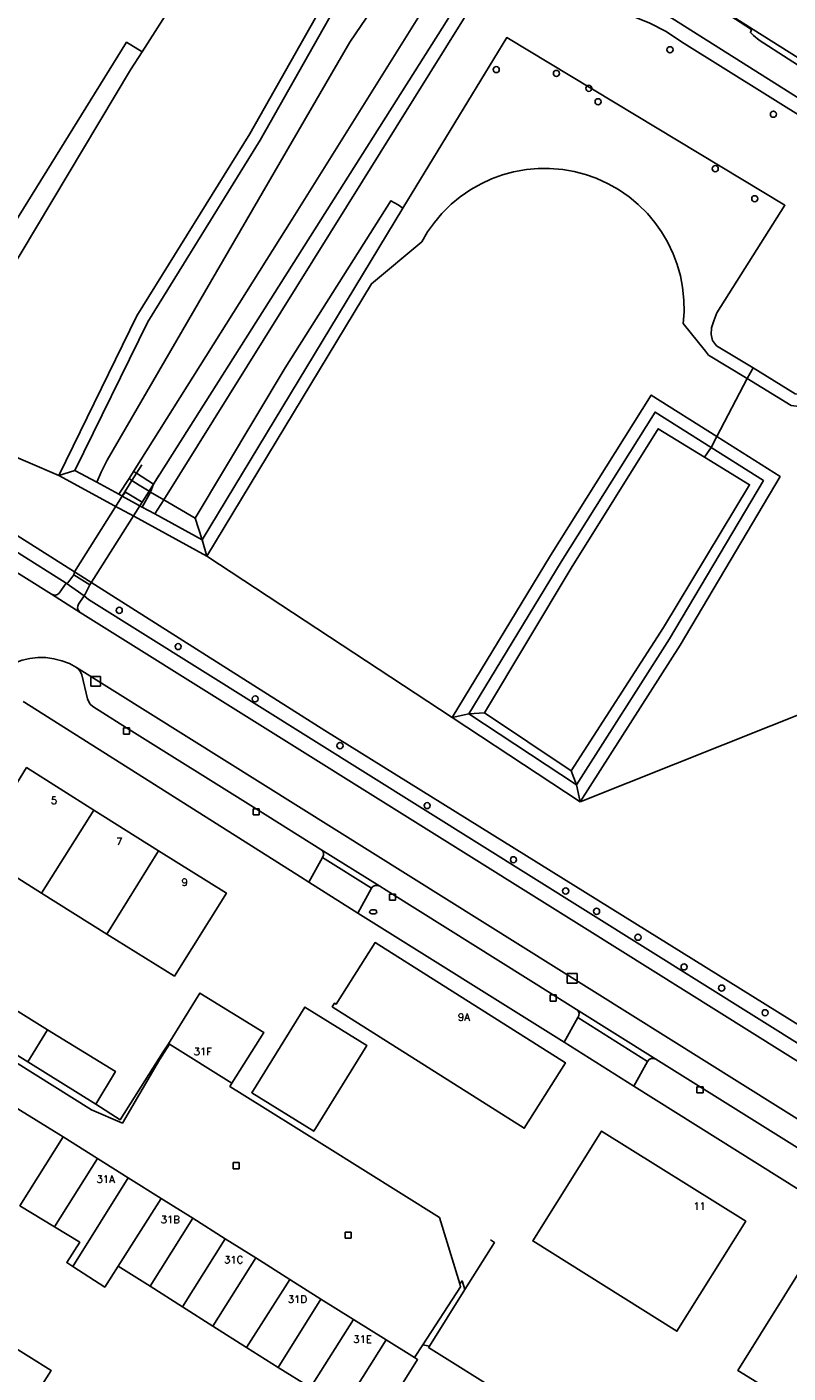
# Model space of a CAD drawing. Header units: metres. Extents: x 108000 to 109000, y 423000 to 423600.
# Tile 31 of 88: x 108183 to 108245, y 423387 to 423497. Entities that reach past the tile are written whole.
import ezdxf

# ---------------------------------------------------------------- set-up
doc = ezdxf.new("R2010")
doc.units = ezdxf.units.M
doc.header["$MEASUREMENT"] = 0
for name, color, linetype in [('brandkraan _ -put', 10, 'Continuous'), ('dek', 10, 'Continuous'), ('Erf', 10, 'Continuous'), ('groenvoorziening', 10, 'Continuous'), ('Hek', 10, 'Continuous'), ('Huisnummers', 10, 'Continuous'), ('inspectie- _rioolput', 10, 'Continuous'), ('kolk', 10, 'Continuous'), ('Landhoofd', 10, 'Continuous'), ('oever_ slootkant', 10, 'Continuous'), ('pand', 10, 'Continuous'), ('Parkeervlak', 10, 'Continuous'), ('rietland', 10, 'Continuous'), ('rijbaan lokale weg', 10, 'Continuous'), ('vegetatieobject', 10, 'Continuous'), ('Voetpad', 10, 'Continuous'), ('waterloop_ sloot', 10, 'Continuous'), ('Wegmarkering', 10, 'Continuous')]:
    doc.layers.add(name, color=color, linetype=linetype)
doc.styles.get("Standard").update_dxf_attribs({"font": 'txt.shx'})

msp = doc.modelspace()

# ---------------------------------------------------------------- linework, layer by layer
at = {"layer": 'brandkraan _ -put', "color": 5}
msp.add_ellipse((108211.178, 423424.211), major_axis=(0.3, 0), ratio=0.5833333, dxfattribs=at)
at = {"layer": 'dek', "color": 255}
msp.add_lwpolyline([(108192.083, 423457.415), (108192.264, 423457.702), (108190.905, 423458.516), (108190.637, 423458.203), (108186.751, 423452.022), (108186.68, 423451.761), (108187.994, 423450.939), (108192.083, 423457.415)], dxfattribs=at)
at = {"layer": 'Erf', "color": 52, "true_color": 0xd2d200}
for points in [[(108181.862, 423480.56), (108191.004, 423495.304), (108192.269, 423494.522), (108199.668, 423506.11)], [(108277.702, 423381.637), (108269.821, 423386.573), (108266.095, 423388.907), (108260.835, 423392.202), (108247.834, 423400.345), (108232.506, 423409.958), (108226.783, 423413.547), (108209.929, 423424.116), (108205.911, 423426.636), (108205.223, 423427.067), (108182.671, 423441.332)], [(108184.046, 423425.73), (108178.586, 423429.169), (108182.813, 423436.007), (108188.316, 423432.515), (108193.601, 423429.204), (108199.168, 423425.744), (108194.91, 423418.965), (108189.378, 423422.388), (108184.046, 423425.73)], [(108208.003, 423416.743), (108208.138, 423416.658), (108211.328, 423421.704), (108226.891, 423411.87), (108223.529, 423406.522), (108207.825, 423416.448), (108208.003, 423416.743)], [(108206.043, 423385.315), (108203.404, 423386.965), (108200.802, 423388.606), (108198.052, 423390.35), (108195.562, 423391.93), (108192.919, 423393.598), (108190.313, 423395.235), (108189.212, 423393.527), (108186.589, 423395.226), (108186.11, 423395.537), (108187.17, 423397.201), (108185.092, 423398.472), (108182.279, 423400.177), (108185.798, 423405.821), (108172.756, 423413.865), (108165.87, 423418.213), (108150.132, 423393.246), (108181.468, 423373.637)], [(108179.138, 423417.921), (108184.538, 423414.575), (108190.091, 423411.171), (108188.495, 423408.483), (108190.465, 423407.211), (108194.004, 423412.76), (108194.427, 423413.423), (108197, 423417.574), (108202.222, 423414.351), (108199.62, 423410.2), (108199.453, 423409.934), (108200.447, 423409.316), (108207.198, 423405.118), (108216.599, 423399.219), (108218.252, 423393.789), (108218.449, 423394.038), (108218.675, 423393.325), (108215.768, 423388.692), (108215.224, 423388.804), (108214.549, 423387.763), (108214.806, 423387.602), (108211.317, 423382.017)], [(108210.659, 423413.28), (108206.31, 423406.271), (108201.24, 423409.417), (108205.589, 423416.425), (108210.659, 423413.28)], [(108224.231, 423397.302), (108229.861, 423406.293), (108241.645, 423398.914), (108236.015, 423389.923), (108224.231, 423397.302)], [(108251.79, 423392.662), (108258.856, 423388.24), (108252.707, 423378.236), (108245.367, 423382.612), (108246.017, 423383.628), (108241.004, 423386.703), (108246.71, 423395.841), (108251.79, 423392.662)], [(108183.49, 423384.608), (108188.716, 423381.326), (108189.919, 423383.253), (108195.148, 423380.008), (108200.392, 423376.753), (108205.664, 423373.48), (108204.401, 423371.445), (108209.888, 423367.983), (108205.719, 423361.383), (108200.23, 423364.802), (108194.998, 423368.062), (108189.741, 423371.336), (108184.513, 423374.593), (108179.272, 423377.864), (108173.786, 423381.288), (108177.995, 423388.032), (108179.319, 423390.153), (108184.833, 423386.711), (108183.49, 423384.608)]]:
    msp.add_lwpolyline(points, dxfattribs=at)
at = {"layer": 'groenvoorziening', "color": 3}
for points in [[(108188.57, 423459.33), (108190.361, 423458.354), (108191.2, 423459.64), (108191.578, 423460.219), (108204.586, 423480.93), (108218.36, 423502.983), (108218.609, 423503.691), (108218.703, 423504.436), (108218.618, 423505.236), (108213.87, 423508.211), (108208.664, 423512.92), (108208.242, 423513.441)], [(108210.712, 423502.827), (108201.937, 423487.311), (108192.724, 423472.458), (108186.778, 423460.306), (108188.57, 423459.33)], [(108210.712, 423502.827), (108212.518, 423500.85), (108211.733, 423499.145), (108211.056, 423497.953), (108209.27, 423495.3), (108189.416, 423461.146), (108188.927, 423460.156), (108188.57, 423459.33)], [(108226.559, 423499.172), (108225.801, 423499.531), (108221.396, 423502.303), (108221.084, 423502.448), (108220.74, 423502.437), (108220.437, 423502.275), (108216.818, 423496.46), (108193.187, 423459.163), (108192.966, 423458.532), (108194.038, 423457.904)], [(108226.559, 423499.172), (108225.761, 423498.263), (108224.381, 423498.913), (108223.352, 423497.614), (108219.862, 423499.319), (108194.038, 423457.904)], [(108254.083, 423484.295), (108236.393, 423495.332), (108235.137, 423496.171), (108233.8, 423496.873), (108232.395, 423497.429), (108229.294, 423498.324), (108228.251, 423498.548), (108226.996, 423498.965), (108226.559, 423499.172)], [(108288.462, 423466.655), (108274.003, 423475.723), (108260.836, 423483.945), (108249.86, 423490.909), (108242.758, 423495.479), (108242.269, 423495.844), (108242.026, 423496.097), (108242.12, 423496.356), (108239.871, 423497.801)], [(108235.609, 423497.283), (108256.517, 423484.079), (108268.936, 423476.294), (108272.859, 423473.82), (108304.445, 423453.904), (108330.958, 423437.235)], [(108194.038, 423457.904), (108196.619, 423456.392), (108203.977, 423468.684), (108212.627, 423482.341), (108213.206, 423482.003), (108213.605, 423481.752), (108222.093, 423495.689), (108244.857, 423481.974), (108239.274, 423473.179), (108239.039, 423472.523), (108238.85, 423471.955), (108238.823, 423471.413), (108238.918, 423470.926), (108239.269, 423470.493), (108242.249, 423468.675), (108245.703, 423466.567), (108246.298, 423466.486), (108247.211, 423466.851), (108247.59, 423467.081), (108254.889, 423478.697), (108255.566, 423478.994), (108256.487, 423479.061), (108254.242, 423480.597)], [(108159.147, 423468.07), (108154.272, 423471.166), (108154.332, 423470.944), (108154.434, 423469.548), (108154.547, 423469.277), (108154.684, 423469.101), (108154.879, 423468.924), (108184.854, 423450.182), (108185.012, 423450.119), (108185.181, 423450.113), (108185.342, 423450.165), (108185.476, 423450.27), (108186.045, 423451.084), (108159.147, 423468.07)], [(108234.919, 423447.448), (108241.956, 423459.135), (108238.287, 423461.379), (108234.493, 423463.7), (108227.369, 423452.316), (108220.268, 423440.475), (108227.378, 423435.728), (108234.919, 423447.448)], [(108256.841, 423408.163), (108256.774, 423408.059), (108256.072, 423407.088), (108187.872, 423449.75), (108187.521, 423450.046), (108187.06, 423449.374), (108186.998, 423449.215), (108186.992, 423449.045), (108187.042, 423448.882), (108187.209, 423448.69), (108228.67, 423422.769), (108303.816, 423375.722), (108317.478, 423367.185)], [(108218.252, 423393.789), (108218.302, 423393.551), (108215.224, 423388.804), (108215.768, 423388.692), (108218.675, 423393.325), (108218.449, 423394.038), (108218.252, 423393.789)]]:
    msp.add_lwpolyline(points, dxfattribs=at)
at = {"layer": 'Hek', "color": 30}
for p, q in [((108190.637, 423458.203), (108186.751, 423452.022)), ((108218.675, 423393.325), (108215.768, 423388.692))]:
    msp.add_line(p, q, dxfattribs=at)
for points in [[(108192.241, 423460.753), (108191.81, 423460.067), (108191.439, 423459.478), (108190.637, 423458.203)], [(108192.264, 423457.702), (108192.836, 423458.608), (108193.187, 423459.163), (108193.644, 423459.887)], [(108220.767, 423397.406), (108221.093, 423397.177), (108218.675, 423393.325)], [(108215.768, 423388.692), (108215.708, 423388.596), (108221.885, 423384.736), (108217.568, 423377.719), (108217.451, 423377.528), (108230.25, 423369.652), (108230.452, 423369.982)]]:
    msp.add_lwpolyline(points, dxfattribs=at)
at = {"layer": 'inspectie- _rioolput', "color": 30}
for p, q in [((108188.864, 423443.462), (108188.064, 423443.462)), ((108188.064, 423443.462), (108188.064, 423442.662)), ((108188.064, 423442.662), (108188.864, 423442.662)), ((108188.864, 423442.662), (108188.864, 423443.462)), ((108227.845, 423419.17), (108227.045, 423419.17)), ((108227.045, 423419.17), (108227.045, 423418.37)), ((108227.845, 423418.37), (108227.845, 423419.17)), ((108227.045, 423418.37), (108227.845, 423418.37))]:
    msp.add_line(p, q, dxfattribs=at)
at = {"layer": 'kolk', "color": 30, "true_color": 0xf07a00}
for p, q in [((108190.744, 423438.749), (108190.744, 423439.249)), ((108190.744, 423439.249), (108191.244, 423439.249)), ((108191.244, 423438.749), (108190.744, 423438.749)), ((108191.244, 423439.249), (108191.244, 423438.749)), ((108201.342, 423432.131), (108201.342, 423432.631)), ((108201.342, 423432.631), (108201.842, 423432.631)), ((108201.842, 423432.131), (108201.342, 423432.131)), ((108201.842, 423432.631), (108201.842, 423432.131)), ((108212.509, 423425.154), (108212.509, 423425.654)), ((108212.509, 423425.654), (108213.009, 423425.654)), ((108213.009, 423425.154), (108212.509, 423425.154)), ((108213.009, 423425.654), (108213.009, 423425.154)), ((108225.648, 423416.917), (108225.648, 423417.417)), ((108225.648, 423417.417), (108226.148, 423417.417)), ((108226.148, 423417.417), (108226.148, 423416.917)), ((108226.148, 423416.917), (108225.648, 423416.917)), ((108237.66, 423409.407), (108237.66, 423409.907)), ((108237.66, 423409.907), (108238.16, 423409.907)), ((108238.16, 423409.907), (108238.16, 423409.407)), ((108238.16, 423409.407), (108237.66, 423409.407)), ((108199.713, 423403.21), (108199.713, 423403.71)), ((108199.713, 423403.71), (108200.213, 423403.71)), ((108200.213, 423403.21), (108199.713, 423403.21)), ((108200.213, 423403.71), (108200.213, 423403.21)), ((108208.872, 423397.533), (108208.872, 423398.033)), ((108208.872, 423398.033), (108209.372, 423398.033)), ((108209.372, 423398.033), (108209.372, 423397.533)), ((108209.372, 423397.533), (108208.872, 423397.533))]:
    msp.add_line(p, q, dxfattribs=at)
at = {"layer": 'Landhoofd', "color": 12, "true_color": 0xc30000}
for points in [[(108192.836, 423458.608), (108192.023, 423459.084), (108191.439, 423459.478), (108191.2, 423459.64), (108190.361, 423458.354), (108190.637, 423458.203), (108192.285, 423457.305), (108192.966, 423458.532), (108192.836, 423458.608)], [(108187.994, 423450.939), (108186.68, 423451.761), (108186.19, 423451.114), (108186.045, 423451.084), (108187.521, 423450.046), (108187.613, 423450.18), (108187.994, 423450.939)]]:
    msp.add_lwpolyline(points, dxfattribs=at)
at = {"layer": 'oever_ slootkant', "color": 92, "true_color": 0x00c300}
for p, q in [((108238.811, 423462.18), (108238.287, 423461.379)), ((108193.315, 423456.744), (108194.038, 423457.904)), ((108196.619, 423456.392), (108194.038, 423457.904)), ((108193.315, 423456.744), (108197.195, 423454.629)), ((108197.195, 423454.629), (108196.619, 423456.392)), ((108218.996, 423440.404), (108220.268, 423440.475)), ((108227.378, 423435.728), (108220.268, 423440.475)), ((108218.996, 423440.404), (108227.811, 423434.59)), ((108227.378, 423435.728), (108227.811, 423434.59))]:
    msp.add_line(p, q, dxfattribs=at)
for points in [[(108174.186, 423464.743), (108182.374, 423478.1), (108191.331, 423493.054), (108192.269, 423494.522), (108191.004, 423495.304), (108181.862, 423480.56), (108173.151, 423466.882)], [(108197.195, 423454.629), (108213.605, 423481.752), (108213.206, 423482.003), (108212.627, 423482.341), (108203.977, 423468.684), (108196.619, 423456.392)], [(108255.745, 423408.896), (108254.896, 423409.424), (108207.212, 423439.042), (108186.751, 423452.022), (108159.78, 423469.067), (108157.654, 423470.096), (108153.921, 423472.466), (108154.272, 423471.166), (108159.147, 423468.07), (108186.045, 423451.084), (108186.19, 423451.114), (108186.68, 423451.761), (108187.994, 423450.939), (108187.613, 423450.18), (108187.521, 423450.046), (108187.872, 423449.75), (108256.072, 423407.088), (108256.774, 423408.059), (108256.841, 423408.163)], [(108238.811, 423462.18), (108234.227, 423465.074), (108226.538, 423452.827), (108218.996, 423440.404)], [(108220.268, 423440.475), (108227.369, 423452.316), (108234.493, 423463.7), (108238.287, 423461.379)], [(108238.287, 423461.379), (108241.956, 423459.135), (108234.919, 423447.448), (108227.378, 423435.728)], [(108227.811, 423434.59), (108235.42, 423446.538), (108243.096, 423459.474), (108238.811, 423462.18)], [(108194.038, 423457.904), (108192.966, 423458.532), (108192.285, 423457.305), (108193.315, 423456.744)]]:
    msp.add_lwpolyline(points, dxfattribs=at)
at = {"layer": 'pand', "color": 1}
for p, q in [((108188.316, 423432.515), (108184.046, 423425.73)), ((108193.601, 423429.204), (108188.316, 423432.515)), ((108193.601, 423429.204), (108189.378, 423422.388)), ((108184.046, 423425.73), (108189.378, 423422.388)), ((108184.538, 423414.575), (108179.138, 423417.921)), ((108177.505, 423415.295), (108182.912, 423411.943)), ((108182.912, 423411.943), (108184.538, 423414.575)), ((108188.616, 423404.056), (108185.092, 423398.472)), ((108191.139, 423402.477), (108188.616, 423404.056)), ((108191.139, 423402.477), (108186.589, 423395.226)), ((108193.837, 423400.787), (108191.139, 423402.477)), ((108193.837, 423400.787), (108190.313, 423395.235)), ((108196.42, 423399.158), (108193.837, 423400.787)), ((108196.42, 423399.158), (108192.919, 423393.598)), ((108199.062, 423397.491), (108196.42, 423399.158)), ((108199.062, 423397.491), (108195.562, 423391.93)), ((108201.563, 423395.912), (108199.062, 423397.491)), ((108201.563, 423395.912), (108198.052, 423390.35)), ((108204.346, 423394.156), (108201.563, 423395.912)), ((108190.313, 423395.235), (108192.919, 423393.598)), ((108192.919, 423393.598), (108195.562, 423391.93)), ((108204.346, 423394.156), (108200.802, 423388.606)), ((108206.902, 423392.553), (108204.346, 423394.156)), ((108206.902, 423392.553), (108203.404, 423386.965)), ((108209.558, 423390.889), (108206.902, 423392.553)), ((108195.562, 423391.93), (108198.052, 423390.35)), ((108198.052, 423390.35), (108200.802, 423388.606)), ((108209.558, 423390.889), (108206.043, 423385.315)), ((108212.24, 423389.209), (108209.558, 423390.889)), ((108212.24, 423389.209), (108208.723, 423383.639)), ((108200.802, 423388.606), (108203.404, 423386.965)), ((108203.404, 423386.965), (108206.043, 423385.315))]:
    msp.add_line(p, q, dxfattribs=at)
for points in [[(108188.316, 423432.515), (108182.813, 423436.007), (108178.586, 423429.169), (108184.046, 423425.73)], [(108189.378, 423422.388), (108194.91, 423418.965), (108199.168, 423425.744), (108193.601, 423429.204)], [(108211.328, 423421.704), (108208.138, 423416.658), (108208.003, 423416.743), (108207.825, 423416.448), (108223.529, 423406.522), (108226.891, 423411.87), (108211.328, 423421.704)], [(108194.427, 423413.423), (108194.496, 423413.38), (108199.62, 423410.2), (108202.222, 423414.351), (108197, 423417.574), (108194.427, 423413.423)], [(108201.24, 423409.417), (108206.31, 423406.271), (108210.659, 423413.28), (108205.589, 423416.425), (108201.24, 423409.417)], [(108182.912, 423411.943), (108188.495, 423408.483), (108190.091, 423411.171), (108184.538, 423414.575)], [(108188.616, 423404.056), (108185.798, 423405.821), (108182.279, 423400.177), (108185.092, 423398.472)], [(108241.645, 423398.914), (108229.861, 423406.293), (108224.231, 423397.302), (108236.015, 423389.923), (108241.645, 423398.914)], [(108185.092, 423398.472), (108187.17, 423397.201), (108186.11, 423395.537), (108186.589, 423395.226)], [(108251.79, 423392.662), (108246.71, 423395.841), (108241.004, 423386.703), (108246.017, 423383.628)], [(108186.589, 423395.226), (108189.212, 423393.527), (108190.313, 423395.235)], [(108183.49, 423384.608), (108184.833, 423386.711), (108179.319, 423390.153), (108177.995, 423388.032), (108173.786, 423381.288), (108179.272, 423377.864)], [(108208.723, 423383.639), (108211.317, 423382.017), (108214.806, 423387.602), (108214.549, 423387.763), (108212.24, 423389.209)]]:
    msp.add_lwpolyline(points, dxfattribs=at)
at = {"layer": 'Parkeervlak', "color": 255}
for points in [[(108186.901, 423444.186), (108187.066, 423444.059), (108187.241, 423443.837), (108187.347, 423443.575), (108187.802, 423441.625), (108187.872, 423441.429), (108188.03, 423441.192), (108188.249, 423441.006), (108190.994, 423439.249), (108201.592, 423432.631), (108206.882, 423429.318), (108211.719, 423426.308), (108212.759, 423425.654), (108225.898, 423417.417), (108227.813, 423416.222), (108234.303, 423412.164), (108260.771, 423395.62), (108261.839, 423394.938), (108267.883, 423391.165), (108268.944, 423390.507), (108270.841, 423389.317), (108279.499, 423383.909)], [(108309.321, 423367.568), (108301.698, 423372.385), (108280.627, 423385.553), (108186.901, 423444.186)]]:
    msp.add_lwpolyline(points, dxfattribs=at)
at = {"layer": 'rietland', "color": 92, "true_color": 0x00d200}
for p, q in [((108242.249, 423468.675), (108241.752, 423467.806)), ((108238.811, 423462.18), (108239.271, 423463.072)), ((108185.459, 423459.886), (108186.778, 423460.306)), ((108197.556, 423453.293), (108197.195, 423454.629)), ((108218.996, 423440.404), (108217.641, 423440.1)), ((108217.641, 423440.1), (108228.109, 423433.196)), ((108227.811, 423434.59), (108218.996, 423440.404)), ((108228.109, 423433.196), (108227.811, 423434.59))]:
    msp.add_line(p, q, dxfattribs=at)
for points in [[(108186.778, 423460.306), (108192.724, 423472.458), (108201.937, 423487.311), (108210.712, 423502.827), (108203.552, 423507.275), (108201.965, 423507.144), (108202.172, 423506.494), (108209.369, 423502.484), (108201.077, 423487.821), (108191.848, 423472.943), (108185.459, 423459.886)], [(108242.249, 423468.675), (108239.269, 423470.493), (108238.918, 423470.926), (108238.823, 423471.413), (108238.85, 423471.955), (108239.039, 423472.523), (108239.274, 423473.179), (108244.857, 423481.974), (108222.093, 423495.689), (108213.605, 423481.752), (108197.195, 423454.629)], [(108197.556, 423453.293), (108211.028, 423475.566), (108215.141, 423478.981), (108215.628, 423479.803), (108216.176, 423480.573), (108216.786, 423481.296), (108217.553, 423482.057), (108218.281, 423482.661), (108219.171, 423483.274), (108219.994, 423483.74), (108220.853, 423484.136), (108221.741, 423484.459), (108222.654, 423484.708), (108223.718, 423484.899), (108224.66, 423484.983), (108225.605, 423484.988), (108226.682, 423484.898), (108227.614, 423484.737), (108228.529, 423484.498), (108229.422, 423484.185), (108230.406, 423483.738), (108231.229, 423483.272), (108232.118, 423482.658), (108232.846, 423482.054), (108233.613, 423481.293), (108234.222, 423480.57), (108234.77, 423479.799), (108235.252, 423478.985), (108235.718, 423478.01), (108236.048, 423477.124), (108236.304, 423476.213), (108236.484, 423475.285), (108236.595, 423474.21), (108236.608, 423473.264), (108236.542, 423472.321), (108238.348, 423470.048), (108238.601, 423469.729), (108241.752, 423467.806)], [(108249.178, 423441.476), (108256.268, 423454.844), (108257.114, 423456.31), (108266.108, 423471.89), (108265.98, 423473.325), (108256.487, 423479.061), (108255.566, 423478.994), (108254.889, 423478.697), (108247.59, 423467.081), (108247.211, 423466.851), (108246.298, 423466.486), (108245.703, 423466.567), (108242.249, 423468.675)], [(108241.752, 423467.806), (108245.361, 423465.604), (108246.424, 423465.46), (108247.659, 423465.953), (108248.311, 423466.349), (108255.572, 423477.905), (108256.242, 423478.041), (108265.029, 423472.731), (108265.084, 423472.116), (108255.393, 423455.328), (108247.829, 423441.067)], [(108239.271, 423463.072), (108233.913, 423466.455), (108225.687, 423453.352), (108217.641, 423440.1)], [(108218.996, 423440.404), (108226.538, 423452.827), (108234.227, 423465.074), (108238.811, 423462.18)], [(108228.109, 423433.196), (108236.272, 423446.014), (108244.452, 423459.8), (108239.271, 423463.072)], [(108238.811, 423462.18), (108243.096, 423459.474), (108235.42, 423446.538), (108227.811, 423434.59)], [(108197.195, 423454.629), (108193.315, 423456.744), (108192.285, 423457.305), (108190.637, 423458.203), (108190.361, 423458.354), (108188.57, 423459.33), (108186.778, 423460.306)], [(108185.459, 423459.886), (108190.016, 423457.403), (108191.636, 423456.52), (108197.556, 423453.293)]]:
    msp.add_lwpolyline(points, dxfattribs=at)
at = {"layer": 'rijbaan lokale weg', "color": 255}
msp.add_lwpolyline([(108166.639, 423543.706), (108168.569, 423542.552), (108196.509, 423525.06), (108200.095, 423522.832, -0.023214), (108201.27, 423522.031), (108202.164, 423521.61), (108238.306, 423498.882), (108239.871, 423497.801), (108242.12, 423496.356), (108242.026, 423496.097), (108242.269, 423495.844), (108242.758, 423495.479), (108249.86, 423490.909), (108260.836, 423483.945), (108274.003, 423475.723)], format="xyb", dxfattribs=at)
for points in [[(108303.816, 423375.722), (108228.67, 423422.769), (108187.209, 423448.69), (108184.854, 423450.182), (108154.879, 423468.924), (108154.684, 423469.101), (108154.547, 423469.277), (108154.434, 423469.548), (108154.332, 423470.944), (108154.272, 423471.166), (108153.921, 423472.466), (108153.839, 423472.769), (108146.637, 423477.044), (108146.254, 423476.809), (108145.869, 423476.49), (108145.541, 423476.289), (108144.937, 423475.919), (108144.585, 423475.804), (108144.248, 423475.782), (108143.916, 423475.84), (108143.603, 423475.975), (108135.983, 423480.754), (108130.455, 423484.19), (108122.194, 423489.385)], [(108179.586, 423443.102), (108180.127, 423443.583), (108180.471, 423443.827), (108180.717, 423444.002), (108181.35, 423444.353), (108182.018, 423444.632), (108182.445, 423444.779), (108183.088, 423444.931), (108183.745, 423445.003), (108184.406, 423444.996), (108185.061, 423444.909), (108185.701, 423444.744), (108186.316, 423444.502), (108186.901, 423444.186), (108280.627, 423385.553), (108301.698, 423372.385), (108309.321, 423367.568), (108312.872, 423365.346), (108315.585, 423363.636)], [(108172.756, 423413.865), (108185.798, 423405.821), (108188.616, 423404.056), (108191.139, 423402.477), (108193.837, 423400.787), (108196.42, 423399.158), (108199.062, 423397.491), (108201.563, 423395.912), (108204.346, 423394.156), (108206.902, 423392.553), (108209.558, 423390.889), (108212.24, 423389.209), (108214.549, 423387.763), (108215.224, 423388.804), (108218.302, 423393.551), (108218.252, 423393.789), (108216.599, 423399.219), (108207.198, 423405.118), (108200.447, 423409.316), (108199.453, 423409.934), (108199.62, 423410.2), (108194.496, 423413.38)], [(108194.496, 423413.38), (108194.067, 423412.718), (108193.705, 423412.104), (108190.658, 423406.946), (108188.14, 423408.035), (108181.903, 423411.909)]]:
    msp.add_lwpolyline(points, dxfattribs=at)
at = {"layer": 'vegetatieobject', "color": 3}
for centre in [(108235.45, 423494.69), (108221.239, 423493.071), (108226.162, 423492.756), (108228.812, 423491.538), (108229.568, 423490.442), (108243.91, 423489.424), (108239.153, 423484.968), (108242.388, 423482.511), (108190.4, 423448.857), (108195.218, 423445.9), (108201.518, 423441.626), (108208.454, 423437.793), (108215.587, 423432.899), (108222.649, 423428.468), (108226.918, 423425.917), (108229.446, 423424.254), (108232.831, 423422.139), (108236.605, 423419.707), (108239.675, 423417.978), (108243.236, 423415.956)]:
    msp.add_circle(centre, 0.25, dxfattribs=at)
at = {"layer": 'Voetpad', "color": 255}
for p, q in [((108207.038, 423428.653), (108205.911, 423426.636)), ((108211.719, 423426.308), (108206.882, 423429.318)), ((108211.022, 423426.151), (108207.038, 423428.653)), ((108205.911, 423426.636), (108209.929, 423424.116)), ((108209.929, 423424.116), (108211.022, 423426.151)), ((108209.929, 423424.116), (108226.783, 423413.547)), ((108227.921, 423415.575), (108226.783, 423413.547)), ((108234.303, 423412.164), (108227.813, 423416.222)), ((108233.613, 423411.987), (108227.921, 423415.575)), ((108226.783, 423413.547), (108232.506, 423409.958)), ((108232.506, 423409.958), (108233.613, 423411.987))]:
    msp.add_line(p, q, dxfattribs=at)
for points in [[(108218.609, 423503.691), (108218.36, 423502.983), (108204.586, 423480.93), (108191.578, 423460.219)], [(108193.187, 423459.163), (108216.818, 423496.46), (108220.437, 423502.275), (108220.74, 423502.437), (108221.084, 423502.448)], [(108221.084, 423502.448), (108221.396, 423502.303), (108225.801, 423499.531), (108226.559, 423499.172), (108226.996, 423498.965), (108228.251, 423498.548), (108229.294, 423498.324), (108232.395, 423497.429), (108233.8, 423496.873), (108235.137, 423496.171), (108236.393, 423495.332), (108254.083, 423484.295), (108267.399, 423475.987), (108268.797, 423475.115), (108269.374, 423474.755), (108272.31, 423472.906)], [(108272.859, 423473.82), (108268.936, 423476.294), (108256.517, 423484.079), (108235.609, 423497.283), (108234.105, 423498.029), (108232.536, 423498.628), (108230.724, 423499.118), (108228.789, 423499.535), (108227.65, 423499.866), (108226.099, 423500.55)], [(108191.578, 423460.219), (108191.2, 423459.64), (108191.439, 423459.478), (108192.023, 423459.084), (108192.836, 423458.608), (108192.966, 423458.532), (108193.187, 423459.163)], [(108193.187, 423459.163), (108191.81, 423460.067), (108191.578, 423460.219)], [(108192.083, 423457.415), (108192.264, 423457.702), (108190.905, 423458.516), (108190.637, 423458.203), (108186.751, 423452.022), (108186.68, 423451.761), (108187.994, 423450.939), (108192.083, 423457.415)], [(108187.521, 423450.046), (108186.045, 423451.084), (108185.476, 423450.27), (108185.342, 423450.165), (108185.181, 423450.113), (108185.012, 423450.119), (108184.854, 423450.182), (108187.209, 423448.69), (108187.042, 423448.882), (108186.992, 423449.045), (108186.998, 423449.215), (108187.06, 423449.374), (108187.521, 423450.046)], [(108206.882, 423429.318), (108201.592, 423432.631), (108190.994, 423439.249), (108188.249, 423441.006), (108188.03, 423441.192), (108187.872, 423441.429), (108187.802, 423441.625), (108187.347, 423443.575), (108187.241, 423443.837), (108187.066, 423444.059), (108186.901, 423444.186), (108186.316, 423444.502), (108185.701, 423444.744), (108185.061, 423444.909), (108184.406, 423444.996), (108183.745, 423445.003), (108183.088, 423444.931), (108182.445, 423444.779), (108182.018, 423444.632)], [(108182.532, 423441.42), (108182.671, 423441.332), (108205.223, 423427.067), (108205.911, 423426.636)], [(108207.038, 423428.653), (108207.108, 423428.834), (108207.1, 423429.027), (108207.015, 423429.201), (108206.882, 423429.318)], [(108211.719, 423426.308), (108211.53, 423426.377), (108211.329, 423426.367), (108211.146, 423426.281), (108211.022, 423426.151)], [(108227.813, 423416.222), (108225.898, 423417.417), (108212.759, 423425.654), (108211.719, 423426.308)], [(108167.563, 423420.898), (108181.903, 423411.909), (108188.14, 423408.035), (108190.658, 423406.946), (108193.705, 423412.104), (108194.067, 423412.718), (108194.496, 423413.38), (108194.427, 423413.423), (108194.004, 423412.76), (108190.465, 423407.211), (108188.495, 423408.483), (108182.912, 423411.943), (108177.505, 423415.295), (108172.022, 423418.687), (108167.839, 423421.334)], [(108227.921, 423415.575), (108228.005, 423415.743), (108228.012, 423415.929), (108227.941, 423416.102), (108227.813, 423416.222)], [(108233.613, 423411.987), (108233.738, 423412.129), (108233.917, 423412.218), (108234.116, 423412.23), (108234.303, 423412.164)], [(108261.839, 423394.938), (108260.771, 423395.62), (108234.303, 423412.164)], [(108232.506, 423409.958), (108247.834, 423400.345), (108260.835, 423392.202)]]:
    msp.add_lwpolyline(points, dxfattribs=at)
at = {"layer": 'waterloop_ sloot', "color": 5}
for p, q in [((108239.271, 423463.072), (108241.752, 423467.806)), ((108174.186, 423464.743), (108185.459, 423459.886)), ((108197.556, 423453.293), (108217.641, 423440.1)), ((108228.109, 423433.196), (108247.829, 423441.067)), ((108228.109, 423433.196), (108217.641, 423440.1))]:
    msp.add_line(p, q, dxfattribs=at)
for points in [[(108185.459, 423459.886), (108191.848, 423472.943), (108201.077, 423487.821), (108209.369, 423502.484), (108202.172, 423506.494), (108201.965, 423507.144), (108200.616, 423506.706), (108199.668, 423506.11), (108192.269, 423494.522), (108191.331, 423493.054), (108182.374, 423478.1), (108174.186, 423464.743)], [(108241.752, 423467.806), (108238.601, 423469.729), (108238.348, 423470.048), (108236.542, 423472.321), (108236.608, 423473.264), (108236.595, 423474.21), (108236.484, 423475.285), (108236.304, 423476.213), (108236.048, 423477.124), (108235.718, 423478.01), (108235.252, 423478.985), (108234.77, 423479.799), (108234.222, 423480.57), (108233.613, 423481.293), (108232.846, 423482.054), (108232.118, 423482.658), (108231.229, 423483.272), (108230.406, 423483.738), (108229.422, 423484.185), (108228.529, 423484.498), (108227.614, 423484.737), (108226.682, 423484.898), (108225.605, 423484.988), (108224.66, 423484.983), (108223.718, 423484.899), (108222.654, 423484.708), (108221.741, 423484.459), (108220.853, 423484.136), (108219.994, 423483.74), (108219.171, 423483.274), (108218.281, 423482.661), (108217.553, 423482.057), (108216.786, 423481.296), (108216.176, 423480.573), (108215.628, 423479.803), (108215.141, 423478.981), (108211.028, 423475.566), (108197.556, 423453.293)], [(108247.829, 423441.067), (108255.393, 423455.328), (108265.084, 423472.116), (108265.029, 423472.731), (108256.242, 423478.041), (108255.572, 423477.905), (108248.311, 423466.349), (108247.659, 423465.953), (108246.424, 423465.46), (108245.361, 423465.604), (108241.752, 423467.806)], [(108174.186, 423464.743), (108161.569, 423471.904), (108156.763, 423474.663), (108155.231, 423475.643), (108154.446, 423476.338), (108153.979, 423475.606), (108153.355, 423474.564), (108153.839, 423472.769), (108153.921, 423472.466), (108157.654, 423470.096), (108159.78, 423469.067), (108186.751, 423452.022), (108207.212, 423439.042), (108254.896, 423409.424), (108256.934, 423412.663), (108258.339, 423414.887), (108264.149, 423423.809), (108268.988, 423421.602), (108274.21, 423417.8)], [(108217.641, 423440.1), (108225.687, 423453.352), (108233.913, 423466.455), (108239.271, 423463.072)], [(108239.271, 423463.072), (108244.452, 423459.8), (108236.272, 423446.014), (108228.109, 423433.196)], [(108197.556, 423453.293), (108191.636, 423456.52), (108190.016, 423457.403), (108185.459, 423459.886)]]:
    msp.add_lwpolyline(points, dxfattribs=at)
at = {"layer": 'Wegmarkering', "color": 255}
msp.add_lwpolyline([(108510.002, 423363.721), (108507.103, 423363.614, -0.0201459), (108492.276, 423363.606, -0.0241355), (108475.795, 423365.332, -0.0227436), (108459.808, 423368.661, -0.0177006), (108443.975, 423373.187, -0.0385117), (108428.681, 423379.655), (108421.772, 423383.532), (108408.177, 423392.085), (108355.726, 423424.99), (108336.129, 423437.332), (108316.193, 423449.833), (108301.446, 423459.213), (108287.109, 423468.156), (108272.887, 423477.068), (108242.258, 423496.357), (108238.306, 423498.882), (108202.164, 423521.61), (108201.27, 423522.031)], format="xyb", dxfattribs=at)

# ---------------------------------------------------------------- texts
at = {"layer": 'Huisnummers', "color": 255}
for s, p in [('5', (108184.8, 423433.025)), ('7', (108190.139, 423429.655)), ('9', (108195.491, 423426.335)), ('9A', (108218.105, 423415.311)), ('31F', (108196.486, 423412.492)), ('31A', (108188.545, 423402.058)), ('11', (108237.354, 423399.839)), ('31B', (108193.789, 423398.755)), ('31C', (108198.979, 423395.474)), ('31D', (108204.188, 423392.233)), ('31E', (108209.543, 423388.965))]:
    msp.add_text(s, height=0.6, dxfattribs=at).set_placement(p)

doc.saveas('drawing.dxf')
